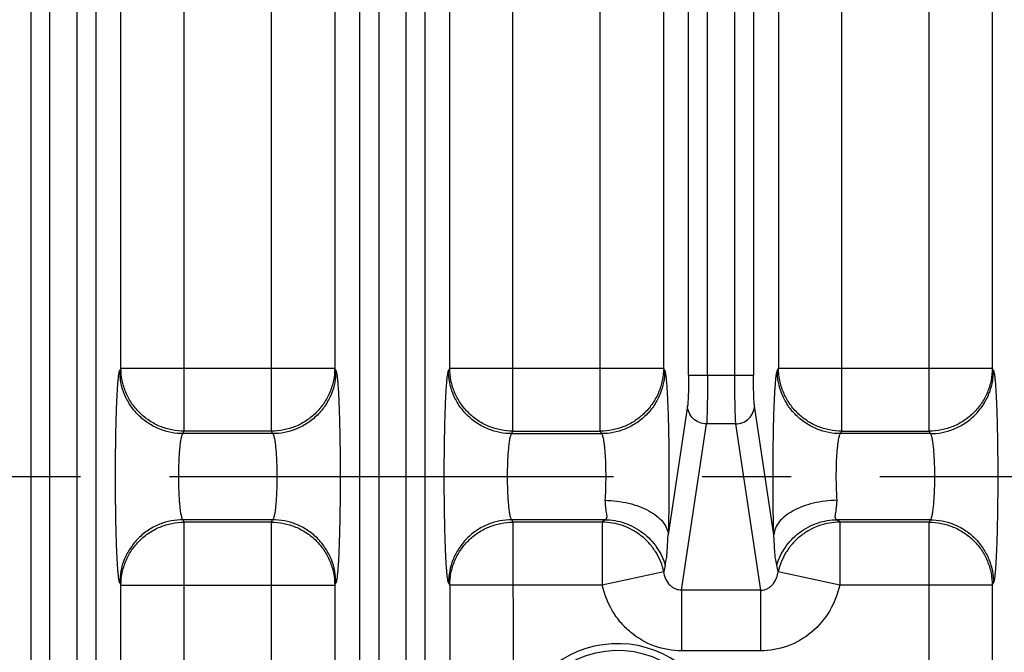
# Model space of a CAD drawing. Header units: inches. Extents: x 0 to 34, y 0 to 22.
# Tile 16 of 57: x 13 to 14.6, y 10 to 11. Entities that reach past the tile are written whole.
import ezdxf

# ---------------------------------------------------------------- set-up
doc = ezdxf.new("R2010")
doc.units = ezdxf.units.IN
doc.header["$LTSCALE"] = 1.87
doc.header["$MEASUREMENT"] = 0
doc.linetypes.add('CENTER', pattern=[0.6, 0.375, -0.075, 0.075, -0.075])
doc.layers.get('0').update_dxf_attribs({"linetype": 'CONTINUOUS'})
doc.layers.add('DEFAULT_1', color=7, linetype='CENTER')
doc.layers.add('DIMENSIONS', color=7, linetype='CONTINUOUS')
doc.styles.get("Standard").update_dxf_attribs({"font": 'txt', "width": 0.8})
doc.dimstyles.new('DIMSTYLE_1', dxfattribs={"dimtxt": 0.125, "dimasz": 0.18, "dimexe": 0.125, "dimexo": 0.0625, "dimgap": 0.09, "dimtad": 0, "dimtih": 1, "dimtoh": 1, "dimzin": 4, "dimdsep": 46, "dimtxsty": 'STANDARD', "dimblk": '_FILLED', "dimblk1": '_FILLED', "dimblk2": '_FILLED', "dimcen": 0.09, "dimadec": 0, "dimazin": 0, "dimtp": 0.01, "dimtm": 0.01, "dimtfac": 1, "dimtofl": 0, "dimtmove": 0, "dimatfit": 3, "dimldrblk": '_FILLED', "dimfxl": 1, "dimtolj": 1, "dimtzin": 4, "dimarcsym": 0})

# ---------------------------------------------------------------- blocks, each defined once
blk = doc.blocks.new('*D0')
at = {"layer": 'DIMENSIONS', "color": 2, "linetype": 'CONTINUOUS'}
blk.add_line((10.822, 10.2592), (8.101, 10.2592), dxfattribs=at)
at = {"layer": 'DIMENSIONS', "color": 2, "linetype": 'CONTINUOUS', "insert": (8.0385, 10.3217), "char_height": 0.125, "width": 1.025, "attachment_point": 3, "rotation": 0.0002, "line_spacing_factor": 0.9}
blk.add_mtext('.93{\\Ftxt.shx;\\W1.000000;\\H0.125000; }[23.7]', dxfattribs=at)
blk = doc.blocks.new('_FILLED')
at = {"color": 0, "linetype": 'BYBLOCK'}
blk.add_solid([(0, 0), (-1, 0.1736), (-1, -0.1736)], dxfattribs=at)
blk = doc.blocks.new('*D7')
at = {"layer": 'DIMENSIONS', "color": 2, "linetype": 'CONTINUOUS'}
blk.add_line((16.7205, 10.0716), (16.7205, 8.6368), dxfattribs=at)
at = {"layer": 'DIMENSIONS', "color": 2, "linetype": 'CONTINUOUS', "insert": (16.658, 8.5743), "char_height": 0.125, "width": 1.225, "attachment_point": 3, "rotation": 90, "line_spacing_factor": 0.9}
blk.add_mtext('7.93{\\Ftxt.shx;\\W1.000000;\\H0.125000; }[201.5]', dxfattribs=at)
blk = doc.blocks.new('*D8')
at = {"layer": 'DIMENSIONS', "color": 2, "linetype": 'CONTINUOUS'}
blk.add_line((22.9515, 10.0716), (22.9515, 8.6368), dxfattribs=at)
at = {"layer": 'DIMENSIONS', "color": 2, "linetype": 'CONTINUOUS', "insert": (22.889, 8.5743), "char_height": 0.125, "width": 1.325, "attachment_point": 3, "rotation": 90, "line_spacing_factor": 0.9}
blk.add_mtext('14.16{\\Ftxt.shx;\\W1.000000;\\H0.125000; }[359.7]', dxfattribs=at)
blk = doc.blocks.new('*D9')
at = {"layer": 'DIMENSIONS', "color": 2, "linetype": 'CONTINUOUS'}
blk.add_line((23.9905, 10.8716), (23.9905, 8.6368), dxfattribs=at)
at = {"layer": 'DIMENSIONS', "color": 2, "linetype": 'CONTINUOUS', "insert": (23.928, 8.5743), "char_height": 0.125, "width": 1.325, "attachment_point": 3, "rotation": 90, "line_spacing_factor": 0.9}
blk.add_mtext('15.20{\\Ftxt.shx;\\W1.000000;\\H0.125000; }[386.1]', dxfattribs=at)

msp = doc.modelspace()

# ---------------------------------------------------------------- linework, layer by layer
at = {"color": 7, "linetype": 'CONTINUOUS'}
for p, q in [((13.035, 9.4728), (13.035, 12.6447)), ((13.0649, 9.4728), (13.0649, 12.6447)), ((13.1075, 12.6447), (13.1075, 9.4728)), ((13.1375, 12.6447), (13.1375, 9.4728)), ((13.5542, 9.8209), (13.5542, 12.2966)), ((13.5842, 12.2966), (13.5842, 9.8209)), ((13.6267, 12.2966), (13.6267, 9.8209)), ((13.6567, 12.2966), (13.6567, 9.8209)), ((13.2769, 10.3305), (13.2769, 11.787)), ((13.4147, 10.3305), (13.4147, 11.787)), ((13.7961, 10.3305), (13.7961, 11.787)), ((13.934, 10.3305), (13.934, 11.787)), ((14.3154, 10.3305), (14.3154, 11.787)), ((14.4532, 10.3305), (14.4532, 11.787)), ((14.0734, 10.4188), (14.0734, 11.6987)), ((14.1034, 10.4188), (14.1034, 11.6987)), ((14.146, 11.6987), (14.146, 10.4188)), ((14.1759, 11.6987), (14.1759, 10.4188)), ((13.177, 10.4301), (13.177, 11.6874)), ((13.5146, 11.6874), (13.5146, 10.4301)), ((13.6962, 10.4301), (13.6962, 11.6874)), ((14.0339, 11.6874), (14.0339, 10.4301)), ((14.2155, 11.6874), (14.2155, 10.4301)), ((14.5531, 11.6874), (14.5531, 10.4301)), ((13.177, 10.4301), (13.1751, 10.4263)), ((13.177, 10.4301), (13.5146, 10.4301)), ((13.5165, 10.4263), (13.5146, 10.4301)), ((13.6962, 10.4301), (13.6943, 10.4263)), ((13.6962, 10.4301), (14.0339, 10.4301)), ((14.0358, 10.4263), (14.0339, 10.4301)), ((14.0734, 10.4188), (14.1759, 10.4188)), ((14.2155, 10.4301), (14.2136, 10.4263)), ((14.2155, 10.4301), (14.5531, 10.4301)), ((14.555, 10.4263), (14.5531, 10.4301)), ((14.0718, 10.3708), (14.0413, 10.1669)), ((14.2081, 10.1669), (14.1775, 10.3708)), ((14.0625, 10.0797), (14.1018, 10.342)), ((14.1475, 10.342), (14.1018, 10.342)), ((14.1475, 10.342), (14.1868, 10.0797)), ((13.275, 10.3267), (13.2769, 10.3305)), ((13.4166, 10.3267), (13.275, 10.3267)), ((13.4147, 10.3305), (13.2769, 10.3305)), ((13.4166, 10.3267), (13.4147, 10.3305)), ((13.7942, 10.3267), (13.7961, 10.3305)), ((13.7942, 10.3267), (13.9359, 10.3267)), ((13.7961, 10.3305), (13.934, 10.3305)), ((13.934, 10.3305), (13.9359, 10.3267)), ((14.3135, 10.3267), (14.3154, 10.3305)), ((14.316, 10.3267), (14.3135, 10.3267)), ((14.3154, 10.3305), (14.4532, 10.3305)), ((14.4551, 10.3267), (14.316, 10.3267)), ((14.4532, 10.3305), (14.4551, 10.3267)), ((13.275, 10.1908), (13.2769, 10.187)), ((13.4166, 10.1908), (13.275, 10.1908)), ((13.2769, 9.4008), (13.2769, 10.187)), ((13.4147, 10.187), (13.2769, 10.187)), ((13.4147, 10.187), (13.4166, 10.1908)), ((13.4147, 9.8641), (13.4147, 10.187)), ((13.7942, 10.1908), (13.7961, 10.187)), ((13.9414, 10.1908), (13.7942, 10.1908)), ((13.7961, 10.187), (13.7962, 9.8641)), ((13.9372, 10.187), (13.7961, 10.187)), ((13.9414, 10.1908), (13.9372, 10.187)), ((13.9372, 10.187), (13.9372, 10.0874)), ((14.4551, 10.1908), (14.308, 10.1908)), ((14.3121, 10.187), (14.308, 10.1908)), ((14.3121, 10.187), (14.3121, 10.0874)), ((14.4532, 10.187), (14.3121, 10.187)), ((14.4551, 10.1908), (14.4532, 10.187)), ((14.4532, 9.4008), (14.4532, 10.187)), ((14.0367, 10.1189), (14.0383, 10.1273)), ((14.2126, 10.1189), (14.211, 10.1276)), ((14.0344, 10.1088), (13.9372, 10.0874)), ((14.3121, 10.0874), (14.215, 10.1088)), ((13.1751, 10.0912), (13.177, 10.0874)), ((13.177, 9.4008), (13.177, 10.0874)), ((13.177, 10.0874), (13.5146, 10.0874)), ((13.5146, 10.0874), (13.5165, 10.0912)), ((13.5146, 10.0874), (13.5146, 9.8384)), ((13.6943, 10.0912), (13.6962, 10.0874)), ((13.6962, 10.0874), (13.6962, 9.8383)), ((13.9372, 10.0874), (13.6962, 10.0874)), ((14.0625, 10.0797), (14.0625, 9.9837)), ((14.1868, 10.0797), (14.0625, 10.0797)), ((14.1868, 10.0797), (14.1868, 9.9837)), ((14.5531, 10.0874), (14.3121, 10.0874)), ((14.5531, 10.0874), (14.555, 10.0912)), ((14.5531, 10.0874), (14.5531, 9.4008)), ((14.1868, 9.9837), (14.0625, 9.9837))]:
    msp.add_line(p, q, dxfattribs=at)
for centre, radius, start, end in [((14.7867, 9.9397), 0.7711, 166.5658, 167.3364), ((13.4627, 9.9397), 0.7711, 12.6636, 13.4341), ((13.9616, 9.8297), 0.1655, 224.9724, 169.3548), ((13.9616, 9.8297), 0.1545, 194.0365, 192.8115)]:
    msp.add_arc(centre, radius, start, end, dxfattribs=at)
for points, knots in [([(13.1751, 10.0912), (13.175, 10.0915), (13.1747, 10.0922), (13.1742, 10.0941), (13.1737, 10.0972), (13.173, 10.1021), (13.1724, 10.1083), (13.1719, 10.1158), (13.1713, 10.1245), (13.1708, 10.1344), (13.1701, 10.1497), (13.1694, 10.1709), (13.1689, 10.1984), (13.1685, 10.2281), (13.1684, 10.2587), (13.1685, 10.2894), (13.1689, 10.319), (13.1694, 10.3466), (13.1701, 10.3678), (13.1708, 10.3831), (13.1713, 10.393), (13.1719, 10.4017), (13.1724, 10.4092), (13.173, 10.4154), (13.1737, 10.4203), (13.1742, 10.4234), (13.1747, 10.4253), (13.175, 10.426), (13.1751, 10.4263)], [0, 0, 0, 0, 0.002868, 0.006682, 0.017233, 0.031754, 0.050298, 0.072777, 0.098949, 0.128562, 0.161357, 0.235303, 0.318315, 0.407564, 0.499979, 0.592395, 0.681645, 0.76466, 0.838609, 0.871407, 0.901023, 0.927198, 0.949679, 0.968225, 0.982749, 0.993306, 0.997126, 1, 1, 1, 1]), ([(13.275, 10.3267), (13.2626, 10.3267), (13.2431, 10.3305), (13.22, 10.3426), (13.204, 10.3555), (13.1911, 10.3714), (13.1789, 10.3945), (13.1752, 10.4139), (13.1751, 10.4263)], [0, 0, 0, 0, 0.239724, 0.368828, 0.500468, 0.632029, 0.760919, 1, 1, 1, 1]), ([(13.2769, 10.3305), (13.2704, 10.3305), (13.2573, 10.3319), (13.2385, 10.3376), (13.2212, 10.3469), (13.206, 10.3594), (13.1934, 10.3745), (13.1841, 10.3918), (13.1784, 10.4106), (13.177, 10.4236), (13.177, 10.4301)], [0, 0, 0, 0, 0.124969, 0.250224, 0.375349, 0.500456, 0.625494, 0.750422, 0.87538, 1, 1, 1, 1]), ([(13.5146, 10.4301), (13.5146, 10.4236), (13.5133, 10.4106), (13.5075, 10.3918), (13.4982, 10.3745), (13.4857, 10.3594), (13.4705, 10.3469), (13.4531, 10.3376), (13.4343, 10.3319), (13.4213, 10.3305), (13.4147, 10.3305)], [0, 0, 0, 0, 0.12462, 0.249578, 0.374506, 0.499544, 0.624651, 0.749776, 0.875031, 1, 1, 1, 1]), ([(13.5165, 10.4263), (13.5165, 10.4139), (13.5127, 10.3945), (13.5006, 10.3714), (13.4877, 10.3555), (13.4717, 10.3426), (13.4485, 10.3305), (13.4291, 10.3267), (13.4166, 10.3267)], [0, 0, 0, 0, 0.23908, 0.36797, 0.499532, 0.631171, 0.760276, 1, 1, 1, 1]), ([(13.5165, 10.4263), (13.5167, 10.426), (13.5169, 10.4253), (13.5174, 10.4234), (13.518, 10.4203), (13.5186, 10.4154), (13.5192, 10.4092), (13.5198, 10.4017), (13.5204, 10.393), (13.5209, 10.3831), (13.5215, 10.3678), (13.5222, 10.3466), (13.5228, 10.319), (13.5232, 10.2894), (13.5233, 10.2587), (13.5232, 10.2281), (13.5228, 10.1984), (13.5222, 10.1709), (13.5215, 10.1497), (13.5209, 10.1344), (13.5204, 10.1245), (13.5198, 10.1158), (13.5192, 10.1083), (13.5186, 10.1021), (13.518, 10.0972), (13.5174, 10.0941), (13.5169, 10.0922), (13.5167, 10.0915), (13.5165, 10.0912)], [0, 0, 0, 0, 0.002873, 0.006691, 0.017245, 0.031767, 0.050312, 0.072793, 0.098968, 0.128585, 0.161383, 0.235333, 0.318347, 0.407598, 0.500014, 0.592429, 0.681678, 0.76469, 0.838635, 0.87143, 0.901043, 0.927215, 0.949693, 0.968238, 0.982761, 0.993315, 0.997131, 1, 1, 1, 1]), ([(13.6943, 10.0912), (13.6942, 10.0915), (13.694, 10.0922), (13.6935, 10.0941), (13.6929, 10.0972), (13.6923, 10.1021), (13.6917, 10.1083), (13.6911, 10.1158), (13.6905, 10.1245), (13.69, 10.1344), (13.6894, 10.1497), (13.6887, 10.1709), (13.6881, 10.1984), (13.6877, 10.2281), (13.6876, 10.2587), (13.6877, 10.2894), (13.6881, 10.319), (13.6887, 10.3466), (13.6894, 10.3678), (13.69, 10.3831), (13.6905, 10.393), (13.6911, 10.4017), (13.6917, 10.4092), (13.6923, 10.4154), (13.6929, 10.4203), (13.6935, 10.4234), (13.694, 10.4253), (13.6942, 10.426), (13.6943, 10.4263)], [0, 0, 0, 0, 0.002868, 0.006682, 0.017233, 0.031754, 0.050298, 0.072777, 0.098949, 0.128562, 0.161357, 0.235303, 0.318315, 0.407564, 0.499979, 0.592395, 0.681645, 0.76466, 0.838609, 0.871407, 0.901023, 0.927198, 0.949679, 0.968225, 0.982749, 0.993306, 0.997126, 1, 1, 1, 1]), ([(13.7942, 10.3267), (13.7818, 10.3267), (13.7624, 10.3305), (13.7392, 10.3426), (13.7232, 10.3555), (13.7103, 10.3714), (13.6981, 10.3945), (13.6944, 10.4139), (13.6943, 10.4263)], [0, 0, 0, 0, 0.239724, 0.368828, 0.500468, 0.632029, 0.760919, 1, 1, 1, 1]), ([(13.7961, 10.3305), (13.7896, 10.3305), (13.7766, 10.3319), (13.7578, 10.3376), (13.7404, 10.3469), (13.7252, 10.3594), (13.7127, 10.3745), (13.7034, 10.3918), (13.6976, 10.4106), (13.6963, 10.4236), (13.6962, 10.4301)], [0, 0, 0, 0, 0.124969, 0.250224, 0.375349, 0.500456, 0.625494, 0.750422, 0.87538, 1, 1, 1, 1]), ([(14.0339, 10.4301), (14.0339, 10.4236), (14.0325, 10.4106), (14.0268, 10.3918), (14.0174, 10.3745), (14.0049, 10.3594), (13.9897, 10.3469), (13.9724, 10.3376), (13.9535, 10.3319), (13.9405, 10.3305), (13.934, 10.3305)], [0, 0, 0, 0, 0.12462, 0.249578, 0.374506, 0.499544, 0.624651, 0.749776, 0.875031, 1, 1, 1, 1]), ([(14.0358, 10.4263), (14.0357, 10.4139), (14.032, 10.3945), (14.0198, 10.3714), (14.0069, 10.3555), (13.9909, 10.3426), (13.9677, 10.3305), (13.9483, 10.3267), (13.9359, 10.3267)], [0, 0, 0, 0, 0.23908, 0.36797, 0.499531, 0.631171, 0.760275, 1, 1, 1, 1]), ([(14.0358, 10.4263), (14.036, 10.4259), (14.0363, 10.4248), (14.0368, 10.4228), (14.0372, 10.4202), (14.0379, 10.4153), (14.0386, 10.4077), (14.0394, 10.3966), (14.0401, 10.3833), (14.0407, 10.3679), (14.0413, 10.3507), (14.0418, 10.332), (14.0421, 10.3121), (14.0424, 10.2841), (14.0425, 10.2486), (14.0422, 10.207), (14.0417, 10.1799), (14.0413, 10.1669)], [0, 0, 0, 0, 0.005426, 0.013262, 0.023571, 0.036387, 0.069586, 0.112411, 0.164063, 0.223658, 0.290222, 0.362703, 0.439874, 0.520466, 0.686538, 0.849964, 1, 1, 1, 1]), ([(14.0734, 10.4188), (14.0734, 10.4135), (14.0734, 10.4035), (14.0731, 10.3898), (14.0727, 10.38), (14.0722, 10.374), (14.072, 10.3717), (14.0718, 10.3708)], [0, 0, 0, 0, 0.328898, 0.625146, 0.855384, 0.938706, 1, 1, 1, 1]), ([(14.1034, 10.4188), (14.1034, 10.4103), (14.1033, 10.3943), (14.1031, 10.3751), (14.1027, 10.3616), (14.1025, 10.3535), (14.1022, 10.3472), (14.102, 10.3435), (14.1018, 10.342)], [0, 0, 0, 0, 0.329385, 0.624943, 0.750282, 0.85636, 0.940331, 1, 1, 1, 1]), ([(14.146, 10.4188), (14.146, 10.4103), (14.146, 10.3943), (14.1463, 10.3751), (14.1466, 10.3616), (14.1469, 10.3535), (14.1471, 10.3472), (14.1474, 10.3435), (14.1475, 10.342)], [0, 0, 0, 0, 0.329386, 0.624942, 0.750281, 0.85636, 0.940331, 1, 1, 1, 1]), ([(14.1775, 10.3708), (14.1774, 10.3717), (14.1771, 10.374), (14.1767, 10.38), (14.1763, 10.3898), (14.176, 10.4035), (14.1759, 10.4135), (14.1759, 10.4188)], [0, 0, 0, 0, 0.06128, 0.144607, 0.374849, 0.671095, 1, 1, 1, 1]), ([(14.2081, 10.1669), (14.2077, 10.1799), (14.2071, 10.207), (14.2068, 10.2485), (14.2069, 10.284), (14.2072, 10.3121), (14.2076, 10.332), (14.208, 10.3507), (14.2086, 10.3679), (14.2092, 10.3833), (14.21, 10.3966), (14.2108, 10.4077), (14.2115, 10.4153), (14.2121, 10.4202), (14.2126, 10.4228), (14.213, 10.4248), (14.2134, 10.4259), (14.2136, 10.4263)], [0, 0, 0, 0, 0.150015, 0.31344, 0.479521, 0.560121, 0.637299, 0.709787, 0.776356, 0.835954, 0.887606, 0.930428, 0.963622, 0.976437, 0.986743, 0.994577, 1, 1, 1, 1]), ([(14.3135, 10.3267), (14.301, 10.3267), (14.2816, 10.3305), (14.2585, 10.3426), (14.2425, 10.3555), (14.2295, 10.3714), (14.2174, 10.3945), (14.2136, 10.4139), (14.2136, 10.4263)], [0, 0, 0, 0, 0.239725, 0.368829, 0.500468, 0.63203, 0.76092, 1, 1, 1, 1]), ([(14.3154, 10.3305), (14.3089, 10.3305), (14.2958, 10.3319), (14.277, 10.3376), (14.2596, 10.3469), (14.2444, 10.3594), (14.2319, 10.3745), (14.2226, 10.3918), (14.2168, 10.4106), (14.2155, 10.4236), (14.2155, 10.4301)], [0, 0, 0, 0, 0.124969, 0.250224, 0.375349, 0.500456, 0.625494, 0.750422, 0.87538, 1, 1, 1, 1]), ([(14.5531, 10.4301), (14.5531, 10.4236), (14.5517, 10.4106), (14.546, 10.3918), (14.5367, 10.3745), (14.5242, 10.3594), (14.5089, 10.3469), (14.4916, 10.3376), (14.4728, 10.3319), (14.4597, 10.3305), (14.4532, 10.3305)], [0, 0, 0, 0, 0.12462, 0.249578, 0.374506, 0.499544, 0.624651, 0.749776, 0.875031, 1, 1, 1, 1]), ([(14.4551, 10.3267), (14.4676, 10.3267), (14.487, 10.3305), (14.5101, 10.3426), (14.5261, 10.3555), (14.539, 10.3714), (14.5512, 10.3945), (14.555, 10.4139), (14.555, 10.4263)], [0, 0, 0, 0, 0.239724, 0.368829, 0.500468, 0.63203, 0.76092, 1, 1, 1, 1]), ([(14.555, 10.4263), (14.5551, 10.426), (14.5554, 10.4253), (14.5559, 10.4234), (14.5564, 10.4203), (14.5571, 10.4154), (14.5577, 10.4092), (14.5583, 10.4017), (14.5588, 10.393), (14.5593, 10.3831), (14.56, 10.3678), (14.5607, 10.3466), (14.5613, 10.319), (14.5616, 10.2894), (14.5618, 10.2587), (14.5616, 10.2281), (14.5613, 10.1984), (14.5607, 10.1709), (14.56, 10.1497), (14.5593, 10.1344), (14.5588, 10.1245), (14.5583, 10.1158), (14.5577, 10.1083), (14.5571, 10.1021), (14.5564, 10.0972), (14.5559, 10.0941), (14.5554, 10.0922), (14.5551, 10.0915), (14.555, 10.0912)], [0, 0, 0, 0, 0.002873, 0.006691, 0.017245, 0.031767, 0.050312, 0.072793, 0.098968, 0.128585, 0.161383, 0.235333, 0.318347, 0.407598, 0.500014, 0.592429, 0.681678, 0.76469, 0.838635, 0.87143, 0.901043, 0.927215, 0.949693, 0.968238, 0.982761, 0.993315, 0.997131, 1, 1, 1, 1]), ([(14.1018, 10.342), (14.0979, 10.342), (14.0902, 10.3436), (14.0803, 10.3499), (14.0736, 10.3595), (14.0719, 10.367), (14.0718, 10.3708)], [0, 0, 0, 0, 0.254126, 0.506419, 0.754974, 1, 1, 1, 1]), ([(14.1475, 10.342), (14.1514, 10.342), (14.1592, 10.3436), (14.1691, 10.3499), (14.1758, 10.3595), (14.1775, 10.367), (14.1775, 10.3708)], [0, 0, 0, 0, 0.254123, 0.506413, 0.754965, 1, 1, 1, 1]), ([(13.275, 10.1908), (13.2747, 10.191), (13.2742, 10.1918), (13.2736, 10.1932), (13.273, 10.1952), (13.2721, 10.1989), (13.2712, 10.2047), (13.2702, 10.2131), (13.2694, 10.2231), (13.2688, 10.2343), (13.2684, 10.2463), (13.2683, 10.2588), (13.2684, 10.2712), (13.2688, 10.2832), (13.2694, 10.2944), (13.2702, 10.3044), (13.2712, 10.3128), (13.2721, 10.3186), (13.273, 10.3223), (13.2736, 10.3243), (13.2742, 10.3257), (13.2747, 10.3265), (13.275, 10.3267)], [0, 0, 0, 0, 0.007878, 0.019223, 0.034303, 0.053157, 0.101842, 0.163862, 0.237325, 0.319729, 0.408323, 0.50005, 0.591772, 0.680359, 0.762747, 0.836193, 0.898195, 0.946863, 0.965711, 0.980785, 0.992125, 1, 1, 1, 1]), ([(13.4166, 10.3267), (13.4169, 10.3265), (13.4175, 10.3257), (13.4181, 10.3243), (13.4187, 10.3223), (13.4195, 10.3186), (13.4205, 10.3127), (13.4214, 10.3044), (13.4222, 10.2944), (13.4228, 10.2832), (13.4232, 10.2712), (13.4234, 10.2587), (13.4232, 10.2463), (13.4228, 10.2342), (13.4222, 10.2231), (13.4214, 10.2131), (13.4205, 10.2047), (13.4195, 10.1989), (13.4187, 10.1952), (13.4181, 10.1932), (13.4174, 10.1918), (13.4169, 10.191), (13.4166, 10.1908)], [0, 0, 0, 0, 0.007881, 0.019231, 0.034316, 0.053174, 0.101867, 0.163892, 0.237358, 0.319762, 0.408354, 0.500078, 0.591796, 0.680378, 0.762762, 0.836204, 0.898201, 0.946866, 0.965713, 0.980786, 0.992125, 1, 1, 1, 1]), ([(13.7942, 10.1908), (13.794, 10.191), (13.7934, 10.1918), (13.7928, 10.1932), (13.7922, 10.1952), (13.7913, 10.1989), (13.7904, 10.2047), (13.7895, 10.2131), (13.7887, 10.2231), (13.7881, 10.2343), (13.7876, 10.2463), (13.7875, 10.2588), (13.7876, 10.2712), (13.7881, 10.2832), (13.7887, 10.2944), (13.7895, 10.3044), (13.7904, 10.3128), (13.7913, 10.3186), (13.7922, 10.3223), (13.7928, 10.3243), (13.7934, 10.3257), (13.794, 10.3265), (13.7942, 10.3267)], [0, 0, 0, 0, 0.007877, 0.019223, 0.034302, 0.053156, 0.101841, 0.16386, 0.237323, 0.319727, 0.408321, 0.500048, 0.591771, 0.680358, 0.762746, 0.836193, 0.898194, 0.946863, 0.965711, 0.980785, 0.992125, 1, 1, 1, 1]), ([(13.9359, 10.3267), (13.9361, 10.3266), (13.9364, 10.3261), (13.9371, 10.3249), (13.9379, 10.3226), (13.9387, 10.3192), (13.9394, 10.3147), (13.9402, 10.3093), (13.9411, 10.3005), (13.9419, 10.288), (13.9425, 10.2718), (13.9426, 10.2546), (13.9423, 10.2378), (13.9418, 10.2268), (13.9414, 10.2215)], [0, 0, 0, 0, 0.006687, 0.015436, 0.039788, 0.073541, 0.116514, 0.168082, 0.227424, 0.365819, 0.522729, 0.68798, 0.850876, 1, 1, 1, 1]), ([(14.308, 10.2215), (14.3076, 10.2268), (14.3071, 10.2378), (14.3067, 10.2546), (14.3068, 10.2718), (14.3074, 10.288), (14.3083, 10.3006), (14.3092, 10.3093), (14.3099, 10.3147), (14.3107, 10.3192), (14.3115, 10.3226), (14.3122, 10.3249), (14.3129, 10.3261), (14.3133, 10.3266), (14.3135, 10.3267)], [0, 0, 0, 0, 0.149135, 0.312051, 0.477317, 0.634231, 0.772626, 0.831963, 0.883523, 0.926489, 0.960233, 0.984573, 0.993317, 1, 1, 1, 1]), ([(14.4551, 10.3267), (14.4554, 10.3265), (14.4559, 10.3257), (14.4565, 10.3243), (14.4571, 10.3223), (14.458, 10.3186), (14.4589, 10.3127), (14.4599, 10.3044), (14.4607, 10.2944), (14.4613, 10.2832), (14.4617, 10.2712), (14.4619, 10.2587), (14.4617, 10.2463), (14.4613, 10.2342), (14.4607, 10.2231), (14.4599, 10.2131), (14.4589, 10.2047), (14.458, 10.1989), (14.4571, 10.1952), (14.4565, 10.1932), (14.4559, 10.1918), (14.4554, 10.191), (14.4551, 10.1908)], [0, 0, 0, 0, 0.007882, 0.019232, 0.034317, 0.053175, 0.101868, 0.163893, 0.237359, 0.319763, 0.408355, 0.500079, 0.591797, 0.68038, 0.762763, 0.836205, 0.898202, 0.946866, 0.965713, 0.980786, 0.992125, 1, 1, 1, 1]), ([(13.9414, 10.2215), (13.9477, 10.2214), (13.9603, 10.2205), (13.9786, 10.2172), (13.9955, 10.2121), (14.0105, 10.2054), (14.0231, 10.1973), (14.0328, 10.1881), (14.0392, 10.1779), (14.0411, 10.1705), (14.0413, 10.1669)], [0, 0, 0, 0, 0.155607, 0.308157, 0.453076, 0.587322, 0.708813, 0.816902, 0.912777, 1, 1, 1, 1]), ([(13.9414, 10.2215), (13.9415, 10.2194), (13.9418, 10.2155), (13.9422, 10.2098), (13.9429, 10.2048), (13.9436, 10.201), (13.9441, 10.1984), (13.9443, 10.1963), (13.9442, 10.194), (13.9432, 10.1919), (13.942, 10.191), (13.9414, 10.1908)], [0, 0, 0, 0, 0.195174, 0.37351, 0.532844, 0.67091, 0.730801, 0.784079, 0.871609, 0.940545, 1, 1, 1, 1]), ([(14.308, 10.2215), (14.3016, 10.2214), (14.289, 10.2205), (14.2708, 10.2172), (14.2538, 10.2121), (14.2388, 10.2054), (14.2263, 10.1973), (14.2166, 10.1881), (14.2102, 10.1779), (14.2083, 10.1705), (14.2081, 10.1669)], [0, 0, 0, 0, 0.155579, 0.308103, 0.452999, 0.587233, 0.708724, 0.816828, 0.912733, 1, 1, 1, 1]), ([(14.308, 10.1908), (14.3073, 10.191), (14.3061, 10.1918), (14.3051, 10.194), (14.3051, 10.1963), (14.3053, 10.1984), (14.3058, 10.201), (14.3065, 10.2048), (14.3071, 10.2098), (14.3075, 10.2155), (14.3078, 10.2194), (14.308, 10.2215)], [0, 0, 0, 0, 0.060881, 0.129187, 0.216448, 0.269746, 0.329597, 0.467415, 0.626587, 0.804882, 1, 1, 1, 1]), ([(13.275, 10.1908), (13.2626, 10.1908), (13.2431, 10.187), (13.22, 10.1749), (13.204, 10.162), (13.1911, 10.1461), (13.1789, 10.123), (13.1752, 10.1036), (13.1751, 10.0912)], [0, 0, 0, 0, 0.23972, 0.368822, 0.500462, 0.632024, 0.760915, 1, 1, 1, 1]), ([(13.177, 10.0874), (13.177, 10.0939), (13.1784, 10.1069), (13.1841, 10.1257), (13.1934, 10.143), (13.206, 10.1581), (13.2212, 10.1706), (13.2385, 10.1799), (13.2573, 10.1856), (13.2704, 10.187), (13.2769, 10.187)], [0, 0, 0, 0, 0.12462, 0.249578, 0.374506, 0.499544, 0.624651, 0.749776, 0.875031, 1, 1, 1, 1]), ([(13.4147, 10.187), (13.4213, 10.187), (13.4343, 10.1856), (13.4531, 10.1799), (13.4705, 10.1706), (13.4857, 10.1581), (13.4982, 10.143), (13.5075, 10.1257), (13.5133, 10.1069), (13.5146, 10.0939), (13.5146, 10.0874)], [0, 0, 0, 0, 0.124969, 0.250224, 0.375349, 0.500456, 0.625494, 0.750422, 0.87538, 1, 1, 1, 1]), ([(13.5165, 10.0912), (13.5165, 10.1036), (13.5127, 10.123), (13.5006, 10.1461), (13.4877, 10.162), (13.4717, 10.1749), (13.4485, 10.187), (13.4291, 10.1908), (13.4166, 10.1908)], [0, 0, 0, 0, 0.239084, 0.367976, 0.499538, 0.631178, 0.76028, 1, 1, 1, 1]), ([(13.7942, 10.1908), (13.7818, 10.1908), (13.7624, 10.187), (13.7392, 10.1749), (13.7232, 10.162), (13.7103, 10.1461), (13.6981, 10.123), (13.6944, 10.1036), (13.6943, 10.0912)], [0, 0, 0, 0, 0.23972, 0.368822, 0.500462, 0.632024, 0.760915, 1, 1, 1, 1]), ([(13.6962, 10.0874), (13.6963, 10.0939), (13.6976, 10.1069), (13.7034, 10.1257), (13.7127, 10.143), (13.7252, 10.1581), (13.7404, 10.1706), (13.7578, 10.1799), (13.7766, 10.1856), (13.7896, 10.187), (13.7961, 10.187)], [0, 0, 0, 0, 0.12462, 0.249578, 0.374506, 0.499544, 0.624651, 0.749776, 0.875031, 1, 1, 1, 1]), ([(14.0344, 10.1088), (14.032, 10.1193), (14.0256, 10.135), (14.0122, 10.1531), (13.9997, 10.1652), (13.9852, 10.1749), (13.9647, 10.184), (13.9481, 10.1869), (13.9372, 10.187)], [0, 0, 0, 0, 0.242308, 0.370333, 0.500253, 0.630135, 0.758049, 1, 1, 1, 1]), ([(13.9414, 10.1908), (13.9518, 10.1907), (13.9678, 10.188), (13.9874, 10.1796), (14.0014, 10.1707), (14.0136, 10.1597), (14.0269, 10.1431), (14.0338, 10.1287), (14.0367, 10.1189)], [0, 0, 0, 0, 0.244566, 0.372705, 0.502294, 0.631561, 0.758792, 1, 1, 1, 1]), ([(14.2126, 10.1189), (14.2156, 10.1287), (14.2224, 10.1431), (14.2357, 10.1597), (14.248, 10.1707), (14.2619, 10.1796), (14.2816, 10.188), (14.2976, 10.1907), (14.308, 10.1908)], [0, 0, 0, 0, 0.241209, 0.36844, 0.497706, 0.627295, 0.755434, 1, 1, 1, 1]), ([(14.3121, 10.187), (14.3013, 10.1869), (14.2846, 10.184), (14.2641, 10.1749), (14.2497, 10.1652), (14.2371, 10.1531), (14.2238, 10.135), (14.2174, 10.1193), (14.215, 10.1088)], [0, 0, 0, 0, 0.241951, 0.369866, 0.499747, 0.629668, 0.757692, 1, 1, 1, 1]), ([(14.4532, 10.187), (14.4597, 10.187), (14.4728, 10.1856), (14.4916, 10.1799), (14.5089, 10.1706), (14.5242, 10.1581), (14.5367, 10.143), (14.546, 10.1257), (14.5517, 10.1069), (14.5531, 10.0939), (14.5531, 10.0874)], [0, 0, 0, 0, 0.124969, 0.250224, 0.375349, 0.500456, 0.625494, 0.750422, 0.87538, 1, 1, 1, 1]), ([(14.4551, 10.1908), (14.4676, 10.1908), (14.487, 10.187), (14.5101, 10.1749), (14.5261, 10.162), (14.539, 10.1461), (14.5512, 10.123), (14.555, 10.1036), (14.555, 10.0912)], [0, 0, 0, 0, 0.23972, 0.368822, 0.500462, 0.632024, 0.760916, 1, 1, 1, 1]), ([(14.0383, 10.1273), (14.0388, 10.1302), (14.0394, 10.1362), (14.0402, 10.1494), (14.0407, 10.1598), (14.0413, 10.1669)], [0, 0, 0, 0, 0.217443, 0.458463, 1, 1, 1, 1]), ([(14.211, 10.1276), (14.2106, 10.1303), (14.2099, 10.1361), (14.2093, 10.1453), (14.2088, 10.1557), (14.2084, 10.163), (14.2081, 10.1669)], [0, 0, 0, 0, 0.207937, 0.440421, 0.703833, 1, 1, 1, 1]), ([(14.0625, 10.0797), (14.0608, 10.0797), (14.0574, 10.0799), (14.0524, 10.0815), (14.0479, 10.0841), (14.0423, 10.0889), (14.0371, 10.0972), (14.0349, 10.1048), (14.0344, 10.1088)], [0, 0, 0, 0, 0.115324, 0.231088, 0.349089, 0.47054, 0.726373, 1, 1, 1, 1]), ([(14.1868, 10.0797), (14.1908, 10.0796), (14.197, 10.081), (14.2034, 10.0855), (14.2085, 10.0909), (14.2128, 10.0987), (14.2145, 10.1054), (14.215, 10.1088)], [0, 0, 0, 0, 0.27262, 0.404295, 0.530812, 0.770483, 1, 1, 1, 1]), ([(14.0625, 9.9837), (14.0479, 9.9838), (14.0185, 9.9889), (13.9864, 10.0078), (13.9656, 10.0284), (13.9486, 10.0523), (13.9406, 10.0732), (13.9372, 10.0874)], [0, 0, 0, 0, 0.24969, 0.499424, 0.624802, 0.750117, 1, 1, 1, 1]), ([(14.3121, 10.0874), (14.3088, 10.0732), (14.2982, 10.0454), (14.2693, 10.0115), (14.2308, 9.9889), (14.2014, 9.9838), (14.1868, 9.9837)], [0, 0, 0, 0, 0.250074, 0.500095, 0.750066, 1, 1, 1, 1])]:
    msp.add_open_spline(points, degree=3, knots=knots, dxfattribs=at)
at = {"layer": 'DEFAULT_1', "color": 7, "linetype": 'CENTER'}
msp.add_line((11.0095, 10.2592), (16.5955, 10.2592), dxfattribs=at)

# ---------------------------------------------------------------- dimensions: what is measured, and where the dimension line sits
at = {"layer": 'DIMENSIONS', "color": 2, "linetype": 'CONTINUOUS'}
for feature_location, offset, dtype, origin, picture, middle in [((23.9905, 10.8716), (0, -2.2347), 1, (8.7885, 10.9341), '*D9', (23.9905, 7.9118)), ((10.822, 10.2592), (-2.721, 0), 0, (14.1204, 9.3243), '*D0', (7.526, 10.2592)), ((16.7205, 10.0716), (0, -1.4348), 1, (8.7885, 10.1341), '*D7', (16.7205, 7.9618)), ((22.9515, 10.0716), (0, -1.4347), 1, (8.7885, 10.1341), '*D8', (22.9515, 7.9118))]:
    dim = msp.add_ordinate_dim(feature_location=feature_location, offset=offset, dtype=dtype, origin=origin, dimstyle='DIMSTYLE_1', override={"dimtad": 1, "dimtih": 0, "dimtoh": 0}, dxfattribs=at)
    dim.commit()
    dim.dimension.update_dxf_attribs({"geometry": picture, "text_midpoint": middle})

doc.saveas('drawing.dxf')
